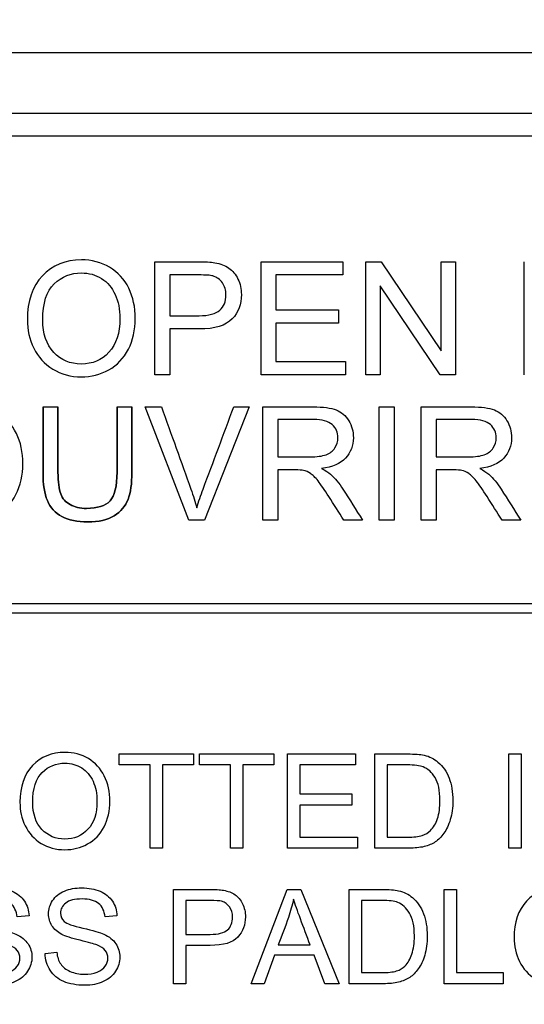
# Model space of a CAD drawing. Header units: inches. Extents: x 2 to 538, y -2 to 358.
# Tile 50 of 121: x 185.393 to 185.91, y 188.16 to 189.17. Entities that reach past the tile are written whole.
import ezdxf
from ezdxf.enums import TextEntityAlignment as Align

# ---------------------------------------------------------------- set-up
doc = ezdxf.new("R2010")
doc.units = ezdxf.units.IN
doc.header["$MEASUREMENT"] = 0
doc.layers.add('Default', color=7, linetype='Continuous')
doc.layers.add('LAB20180', color=7, linetype='Continuous')
doc.styles.add('SEACAD_Times_New_Roman', font='times.ttf')
doc.dimstyles.new('HAMMOND_(STH_-_540x360)', dxfattribs={"dimtxt": 2, "dimasz": 2.5, "dimexe": 1, "dimexo": 1, "dimgap": 0.5, "dimtad": 0, "dimtih": 1, "dimtoh": 1, "dimzin": 0, "dimdsep": 46, "dimtxsty": 'SEACAD_Times_New_Roman', "dimblk1": '_SE_FILLED', "dimblk2": '_SE_FILLED', "dimsah": 1, "dimcen": 1, "dimadec": 0, "dimazin": 0, "dimtfac": 0.8, "dimtofl": 0, "dimtmove": 1, "dimatfit": 3, "dimfxl": 1, "dimtolj": 1, "dimtzin": 0, "dimarcsym": 0})

# ---------------------------------------------------------------- blocks, each defined once
blk = doc.blocks.new('SE')
at = {"layer": 'LAB20180', "color": 7, "linetype": 'Continuous'}
for p, q in [((186.8824, 189.1365), (184.6324, 189.1365)), ((186.6944, 189.074), (184.8204, 189.074)), ((186.6944, 189.051), (184.8204, 189.051)), ((185.5315, 188.8059), (185.5315, 188.9221)), ((185.6403, 188.8059), (185.6403, 188.9221)), ((185.6403, 188.9221), (185.7241, 188.9221)), ((185.7241, 188.9221), (185.7241, 188.9085)), ((185.7478, 188.8059), (185.7478, 188.9221)), ((185.7478, 188.9221), (185.7636, 188.9221)), ((185.7636, 188.9221), (185.825, 188.8308)), ((185.825, 188.8308), (185.825, 188.9221)), ((185.825, 188.9221), (185.8397, 188.9221)), ((185.8397, 188.9221), (185.8397, 188.8059)), ((185.9103, 188.8059), (185.9103, 188.9221)), ((185.5468, 188.9085), (185.5468, 188.8667)), ((185.7241, 188.9085), (185.6556, 188.9085)), ((185.6556, 188.9085), (185.6556, 188.8727)), ((185.824, 188.8059), (185.7625, 188.8973)), ((185.7625, 188.8973), (185.7625, 188.8059)), ((185.6556, 188.8727), (185.7197, 188.8727)), ((185.7197, 188.8727), (185.7197, 188.8591)), ((185.5468, 188.8531), (185.5468, 188.8059)), ((185.7197, 188.8591), (185.6556, 188.8591)), ((185.6556, 188.8591), (185.6556, 188.8196)), ((185.6556, 188.8196), (185.7268, 188.8196)), ((185.7268, 188.8196), (185.7268, 188.8059)), ((185.5468, 188.8059), (185.5315, 188.8059)), ((185.7268, 188.8059), (185.6403, 188.8059)), ((185.7625, 188.8059), (185.7478, 188.8059)), ((185.8397, 188.8059), (185.824, 188.8059)), ((185.4167, 188.7732), (185.432, 188.7732)), ((185.4926, 188.7732), (185.5078, 188.7732)), ((185.5663, 188.6569), (185.5215, 188.7732)), ((185.5215, 188.7732), (185.5381, 188.7732)), ((185.628, 188.7732), (185.5824, 188.6569)), ((185.6123, 188.7732), (185.628, 188.7732)), ((185.6423, 188.6569), (185.6423, 188.7732)), ((185.7615, 188.6569), (185.7615, 188.7732)), ((185.7615, 188.7732), (185.7768, 188.7732)), ((185.7768, 188.7732), (185.7768, 188.6569)), ((185.8046, 188.6569), (185.8046, 188.7732)), ((185.6576, 188.7603), (185.6576, 188.7219)), ((185.8199, 188.7603), (185.8199, 188.7219)), ((185.6576, 188.7085), (185.6576, 188.6569)), ((185.8199, 188.7085), (185.8199, 188.6569)), ((185.5824, 188.6569), (185.5663, 188.6569)), ((185.6576, 188.6569), (185.6423, 188.6569)), ((185.7444, 188.6569), (185.7252, 188.6569)), ((185.7768, 188.6569), (185.7615, 188.6569)), ((185.8199, 188.6569), (185.8046, 188.6569)), ((185.9067, 188.6569), (185.8875, 188.6569)), ((184.8199, 188.5715), (186.6949, 188.5715)), ((186.6949, 188.5615), (184.8199, 188.5615)), ((185.4947, 188.4058), (185.4947, 188.4171)), ((185.4947, 188.4171), (185.571, 188.4171)), ((185.571, 188.4171), (185.571, 188.4058)), ((185.5771, 188.4058), (185.5771, 188.4171)), ((185.5771, 188.4171), (185.6535, 188.4171)), ((185.6535, 188.4171), (185.6535, 188.4058)), ((185.6673, 188.3204), (185.6673, 188.4171)), ((185.6673, 188.4171), (185.7371, 188.4171)), ((185.7371, 188.4171), (185.7371, 188.4058)), ((185.757, 188.3204), (185.757, 188.4171)), ((185.8943, 188.3204), (185.8943, 188.4171)), ((185.8943, 188.4171), (185.907, 188.4171)), ((185.907, 188.4171), (185.907, 188.3204)), ((185.5265, 188.4058), (185.4947, 188.4058)), ((185.5265, 188.3204), (185.5265, 188.4058)), ((185.571, 188.4058), (185.5392, 188.4058)), ((185.5392, 188.4058), (185.5392, 188.3204)), ((185.6089, 188.4058), (185.5771, 188.4058)), ((185.6089, 188.3204), (185.6089, 188.4058)), ((185.6535, 188.4058), (185.6217, 188.4058)), ((185.6217, 188.4058), (185.6217, 188.3204)), ((185.7371, 188.4058), (185.68, 188.4058)), ((185.68, 188.4058), (185.68, 188.376)), ((185.7698, 188.4058), (185.7698, 188.3317)), ((185.68, 188.376), (185.7334, 188.376)), ((185.7334, 188.376), (185.7334, 188.3646)), ((185.7334, 188.3646), (185.68, 188.3646)), ((185.68, 188.3646), (185.68, 188.3317)), ((185.68, 188.3317), (185.7393, 188.3317)), ((185.7393, 188.3317), (185.7393, 188.3204)), ((185.5392, 188.3204), (185.5265, 188.3204)), ((185.6217, 188.3204), (185.6089, 188.3204)), ((185.7393, 188.3204), (185.6673, 188.3204)), ((185.907, 188.3204), (185.8943, 188.3204)), ((185.5505, 188.1813), (185.5505, 188.2781)), ((185.6301, 188.1813), (185.6671, 188.2781)), ((185.6671, 188.2781), (185.6812, 188.2781)), ((185.6812, 188.2781), (185.7204, 188.1813)), ((185.7308, 188.1813), (185.7308, 188.2781)), ((185.8281, 188.1813), (185.8281, 188.2781)), ((185.8281, 188.2781), (185.8407, 188.2781)), ((185.8407, 188.2781), (185.8407, 188.1927)), ((185.5632, 188.2668), (185.5632, 188.232)), ((185.7435, 188.2668), (185.7435, 188.1927)), ((185.4024, 188.2509), (185.3901, 188.25)), ((185.4925, 188.2509), (185.4803, 188.25)), ((185.5632, 188.2207), (185.5632, 188.1813)), ((185.6579, 188.2211), (185.6906, 188.2211)), ((185.4187, 188.2125), (185.4308, 188.2136)), ((185.654, 188.2106), (185.6436, 188.1813)), ((185.6947, 188.2106), (185.654, 188.2106)), ((185.7058, 188.1813), (185.6947, 188.2106)), ((185.8407, 188.1927), (185.8885, 188.1927)), ((185.8885, 188.1927), (185.8885, 188.1813)), ((185.5632, 188.1813), (185.5505, 188.1813)), ((185.6436, 188.1813), (185.6301, 188.1813)), ((185.7204, 188.1813), (185.7058, 188.1813)), ((185.8885, 188.1813), (185.8281, 188.1813))]:
    blk.add_line(p, q, dxfattribs=at)
for points, knots in [([(185.4006, 188.8625), (185.4006, 188.8817), (185.4057, 188.8967), (185.416, 188.9077), (185.4263, 188.9186), (185.4397, 188.924), (185.4667, 188.924), (185.4763, 188.9215), (185.4849, 188.9164), (185.4935, 188.9112), (185.5001, 188.9041), (185.5046, 188.8949), (185.5091, 188.8858), (185.5113, 188.8754), (185.5113, 188.852), (185.509, 188.8415), (185.5042, 188.8322), (185.4994, 188.823), (185.4927, 188.8159), (185.4754, 188.8063), (185.466, 188.804), (185.445, 188.804), (185.4353, 188.8066), (185.4181, 188.8172), (185.4116, 188.8243), (185.4028, 188.8426), (185.4006, 188.8523), (185.4006, 188.8625)], [0, 0, 0, 0, 0.133447, 0.133447, 0.133447, 0.256218, 0.256218, 0.337096, 0.337096, 0.337096, 0.41739, 0.41739, 0.41739, 0.505072, 0.505072, 0.593922, 0.593922, 0.593922, 0.671214, 0.671214, 0.748505, 0.748505, 0.832337, 0.832337, 0.916168, 0.916168, 1, 1, 1, 1]), ([(185.5315, 188.9221), (185.5461, 188.9221), (185.5607, 188.9221), (185.5753, 188.9221), (185.583, 188.9221), (185.5889, 188.9217), (185.5929, 188.921), (185.5987, 188.92), (185.6034, 188.9182), (185.6073, 188.9155), (185.6111, 188.9128), (185.6143, 188.9092), (185.6166, 188.9043), (185.6189, 188.8995), (185.6201, 188.8942), (185.6201, 188.8785), (185.617, 188.8702), (185.6107, 188.8634), (185.6044, 188.8565), (185.593, 188.8531), (185.5766, 188.8531), (185.5667, 188.8531), (185.5567, 188.8531), (185.5468, 188.8531)], [0, 0, 0, 0, 0.217014, 0.217014, 0.217014, 0.304537, 0.304537, 0.304537, 0.381356, 0.381356, 0.381356, 0.454221, 0.454221, 0.454221, 0.534351, 0.534351, 0.671107, 0.671107, 0.671107, 0.85226, 0.85226, 0.85226, 1, 1, 1, 1]), ([(185.4164, 188.8622), (185.4164, 188.8482), (185.4201, 188.8371), (185.4276, 188.8291), (185.4352, 188.8211), (185.4446, 188.8171), (185.4674, 188.8171), (185.4769, 188.8211), (185.4843, 188.8292), (185.4918, 188.8374), (185.4955, 188.8489), (185.4955, 188.8732), (185.4939, 188.8814), (185.4875, 188.8955), (185.4829, 188.901), (185.4767, 188.9048), (185.4706, 188.9087), (185.4637, 188.9106), (185.4452, 188.9106), (185.4359, 188.9069), (185.4281, 188.8994), (185.4203, 188.892), (185.4164, 188.8796), (185.4164, 188.8622)], [0, 0, 0, 0, 0.129275, 0.129275, 0.129275, 0.243005, 0.243005, 0.359073, 0.359073, 0.359073, 0.493901, 0.493901, 0.579129, 0.579129, 0.664357, 0.664357, 0.664357, 0.743292, 0.743292, 0.854918, 0.854918, 0.854918, 1, 1, 1, 1]), ([(185.5468, 188.8667), (185.5568, 188.8667), (185.5668, 188.8667), (185.5768, 188.8667), (185.5868, 188.8667), (185.5939, 188.8686), (185.6022, 188.876), (185.6043, 188.8813), (185.6043, 188.8929), (185.6031, 188.897), (185.6007, 188.9005), (185.5982, 188.904), (185.5949, 188.9063), (185.5909, 188.9075), (185.5883, 188.9082), (185.5835, 188.9085), (185.5765, 188.9085), (185.5666, 188.9085), (185.5567, 188.9085), (185.5468, 188.9085)], [0, 0, 0, 0, 0.215503, 0.215503, 0.215503, 0.355036, 0.355036, 0.494568, 0.494568, 0.595609, 0.595609, 0.595609, 0.683177, 0.683177, 0.683177, 0.786668, 0.786668, 0.786668, 1, 1, 1, 1]), ([(185.2853, 188.7135), (185.2853, 188.7327), (185.2905, 188.7478), (185.3007, 188.7587), (185.3111, 188.7696), (185.3244, 188.7751), (185.3514, 188.7751), (185.361, 188.7725), (185.3696, 188.7674), (185.3782, 188.7622), (185.3848, 188.7551), (185.3893, 188.746), (185.3938, 188.7368), (185.396, 188.7265), (185.396, 188.7031), (185.3936, 188.6926), (185.3842, 188.674), (185.3774, 188.667), (185.3688, 188.6622), (185.3601, 188.6574), (185.3507, 188.6551), (185.3297, 188.6551), (185.32, 188.6576), (185.3114, 188.663), (185.3029, 188.6683), (185.2963, 188.6754), (185.2919, 188.6846), (185.2875, 188.6937), (185.2853, 188.7033), (185.2853, 188.7135)], [0, 0, 0, 0, 0.133288, 0.133288, 0.133288, 0.256521, 0.256521, 0.337119, 0.337119, 0.337119, 0.417249, 0.417249, 0.417249, 0.502221, 0.502221, 0.588326, 0.588326, 0.674431, 0.674431, 0.674431, 0.752879, 0.752879, 0.837964, 0.837964, 0.837964, 0.918255, 0.918255, 0.918255, 1, 1, 1, 1]), ([(185.4167, 188.7732), (185.4167, 188.7508), (185.4167, 188.7284), (185.4167, 188.706), (185.4167, 188.6938), (185.4181, 188.684), (185.4211, 188.677), (185.4241, 188.6699), (185.429, 188.6643), (185.4359, 188.6607), (185.4429, 188.6569), (185.4517, 188.6551), (185.4737, 188.6551), (185.4827, 188.6572), (185.4965, 188.6658), (185.5012, 188.6714), (185.5039, 188.6783), (185.5065, 188.6851), (185.5078, 188.6944), (185.5078, 188.706), (185.5078, 188.7284), (185.5078, 188.7508), (185.5078, 188.7732)], [0, 0, 0, 0, 0.229418, 0.229418, 0.229418, 0.330545, 0.330545, 0.330545, 0.407304, 0.407304, 0.407304, 0.494622, 0.494622, 0.584436, 0.584436, 0.674249, 0.674249, 0.674249, 0.770593, 0.770593, 0.770593, 1, 1, 1, 1]), ([(185.5078, 188.7732), (185.5078, 188.7508), (185.5078, 188.7284), (185.5078, 188.706), (185.5078, 188.6944), (185.5065, 188.6851), (185.5039, 188.6783), (185.5012, 188.6714), (185.4965, 188.6658), (185.4827, 188.6572), (185.4737, 188.6551), (185.4517, 188.6551), (185.4429, 188.6569), (185.4359, 188.6607), (185.429, 188.6643), (185.4241, 188.6699), (185.4211, 188.677), (185.4181, 188.684), (185.4167, 188.6938), (185.4167, 188.706), (185.4167, 188.7284), (185.4167, 188.7508), (185.4167, 188.7732)], [0, 0, 0, 0, 0.229407, 0.229407, 0.229407, 0.325751, 0.325751, 0.325751, 0.415564, 0.415564, 0.505378, 0.505378, 0.592696, 0.592696, 0.592696, 0.669455, 0.669455, 0.669455, 0.770582, 0.770582, 0.770582, 1, 1, 1, 1]), ([(185.4926, 188.7732), (185.4926, 188.7508), (185.4926, 188.7285), (185.4926, 188.7062), (185.4926, 188.6916), (185.4901, 188.6818), (185.4854, 188.6767), (185.4806, 188.6715), (185.4725, 188.6691), (185.4612, 188.669), (185.4546, 188.6689), (185.4491, 188.6703), (185.4445, 188.6729), (185.4399, 188.6754), (185.4366, 188.6791), (185.4348, 188.6839), (185.433, 188.6887), (185.432, 188.6961), (185.432, 188.7062), (185.432, 188.7285), (185.432, 188.7508), (185.432, 188.7732)], [0, 0, 0, 0, 0.272245, 0.272245, 0.272245, 0.398418, 0.398418, 0.398418, 0.504467, 0.504467, 0.504467, 0.574983, 0.574983, 0.574983, 0.63571, 0.63571, 0.63571, 0.727727, 0.727727, 0.727727, 1, 1, 1, 1]), ([(185.432, 188.7732), (185.432, 188.7508), (185.432, 188.7285), (185.432, 188.7062), (185.432, 188.6961), (185.433, 188.6887), (185.4348, 188.6839), (185.4366, 188.6791), (185.4399, 188.6754), (185.4445, 188.6729), (185.4491, 188.6703), (185.4546, 188.6689), (185.4612, 188.669), (185.4725, 188.6691), (185.4806, 188.6715), (185.4854, 188.6767), (185.4901, 188.6818), (185.4926, 188.6916), (185.4926, 188.7062), (185.4926, 188.7285), (185.4926, 188.7508), (185.4926, 188.7732)], [0, 0, 0, 0, 0.272273, 0.272273, 0.272273, 0.36429, 0.36429, 0.36429, 0.425017, 0.425017, 0.425017, 0.495533, 0.495533, 0.495533, 0.601582, 0.601582, 0.601582, 0.727755, 0.727755, 0.727755, 1, 1, 1, 1]), ([(185.5381, 188.7732), (185.5482, 188.745), (185.5583, 188.7168), (185.5684, 188.6887), (185.5708, 188.6819), (185.5729, 188.6756), (185.5745, 188.6696)], [0, 0, 0, 0, 0.817951, 0.817951, 0.817951, 1, 1, 1, 1]), ([(185.5745, 188.6696), (185.5763, 188.676), (185.5784, 188.6823), (185.5808, 188.6887), (185.5914, 188.7168), (185.6018, 188.745), (185.6123, 188.7732)], [0, 0, 0, 0, 0.181757, 0.181757, 0.181757, 1, 1, 1, 1]), ([(185.6423, 188.7732), (185.6594, 188.7732), (185.6765, 188.7732), (185.6937, 188.7732), (185.704, 188.7732), (185.7119, 188.7722), (185.7173, 188.7701), (185.7227, 188.768), (185.727, 188.7643), (185.7302, 188.759), (185.7334, 188.7537), (185.735, 188.7479), (185.735, 188.7333), (185.7323, 188.7263), (185.7217, 188.715), (185.7135, 188.7114), (185.7023, 188.7099)], [0, 0, 0, 0, 0.318575, 0.318575, 0.318575, 0.466703, 0.466703, 0.466703, 0.574013, 0.574013, 0.574013, 0.693867, 0.693867, 0.846933, 0.846933, 1, 1, 1, 1]), ([(185.8046, 188.7732), (185.8217, 188.7732), (185.8388, 188.7732), (185.856, 188.7732), (185.8663, 188.7732), (185.8742, 188.7722), (185.8796, 188.7701), (185.885, 188.768), (185.8893, 188.7643), (185.8925, 188.759), (185.8957, 188.7537), (185.8973, 188.7479), (185.8973, 188.7333), (185.8946, 188.7263), (185.884, 188.715), (185.8758, 188.7114), (185.8646, 188.7099)], [0, 0, 0, 0, 0.318575, 0.318575, 0.318575, 0.466703, 0.466703, 0.466703, 0.574013, 0.574013, 0.574013, 0.693867, 0.693867, 0.846933, 0.846933, 1, 1, 1, 1]), ([(185.6576, 188.7219), (185.6686, 188.7219), (185.6796, 188.7219), (185.6906, 188.7219), (185.6976, 188.7219), (185.7031, 188.7226), (185.7071, 188.7241), (185.711, 188.7255), (185.7141, 188.7279), (185.7161, 188.731), (185.7181, 188.7342), (185.7192, 188.7377), (185.7192, 188.7469), (185.7172, 188.7515), (185.7132, 188.755), (185.7092, 188.7585), (185.703, 188.7603), (185.6943, 188.7603), (185.6821, 188.7603), (185.6698, 188.7603), (185.6576, 188.7603)], [0, 0, 0, 0, 0.228536, 0.228536, 0.228536, 0.344079, 0.344079, 0.344079, 0.424532, 0.424532, 0.424532, 0.498881, 0.498881, 0.606611, 0.606611, 0.606611, 0.74578, 0.74578, 0.74578, 1, 1, 1, 1]), ([(185.8199, 188.7219), (185.8309, 188.7219), (185.8419, 188.7219), (185.8529, 188.7219), (185.8599, 188.7219), (185.8654, 188.7226), (185.8693, 188.7241), (185.8733, 188.7255), (185.8764, 188.7279), (185.8784, 188.731), (185.8804, 188.7342), (185.8815, 188.7377), (185.8815, 188.7469), (185.8795, 188.7515), (185.8755, 188.755), (185.8715, 188.7585), (185.8652, 188.7603), (185.8566, 188.7603), (185.8443, 188.7603), (185.8321, 188.7603), (185.8199, 188.7603)], [0, 0, 0, 0, 0.228536, 0.228536, 0.228536, 0.344079, 0.344079, 0.344079, 0.424532, 0.424532, 0.424532, 0.498881, 0.498881, 0.606611, 0.606611, 0.606611, 0.74578, 0.74578, 0.74578, 1, 1, 1, 1]), ([(185.7252, 188.6569), (185.7201, 188.665), (185.715, 188.6731), (185.7098, 188.6812), (185.7054, 188.6881), (185.7016, 188.6934), (185.6988, 188.6972), (185.6959, 188.7009), (185.6932, 188.7034), (185.691, 188.7049), (185.6887, 188.7064), (185.6863, 188.7074), (185.6839, 188.708), (185.6823, 188.7084), (185.6794, 188.7085), (185.6754, 188.7085), (185.6694, 188.7085), (185.6635, 188.7085), (185.6576, 188.7085)], [0, 0, 0, 0, 0.307391, 0.307391, 0.307391, 0.515966, 0.515966, 0.515966, 0.634269, 0.634269, 0.634269, 0.717028, 0.717028, 0.717028, 0.809332, 0.809332, 0.809332, 1, 1, 1, 1]), ([(185.7023, 188.7099), (185.7064, 188.7079), (185.7095, 188.706), (185.7115, 188.7041), (185.7162, 188.7), (185.7204, 188.6948), (185.7243, 188.6887), (185.7311, 188.6781), (185.7377, 188.6675), (185.7444, 188.6569)], [0, 0, 0, 0, 0.159077, 0.159077, 0.159077, 0.452408, 0.452408, 0.452408, 1, 1, 1, 1]), ([(185.8875, 188.6569), (185.8824, 188.665), (185.8773, 188.6731), (185.8721, 188.6812), (185.8677, 188.6881), (185.8639, 188.6934), (185.8611, 188.6972), (185.8582, 188.7009), (185.8555, 188.7034), (185.8533, 188.7049), (185.851, 188.7064), (185.8486, 188.7074), (185.8462, 188.708), (185.8446, 188.7084), (185.8417, 188.7085), (185.8376, 188.7085), (185.8317, 188.7085), (185.8258, 188.7085), (185.8199, 188.7085)], [0, 0, 0, 0, 0.307391, 0.307391, 0.307391, 0.515966, 0.515966, 0.515966, 0.634269, 0.634269, 0.634269, 0.717028, 0.717028, 0.717028, 0.809332, 0.809332, 0.809332, 1, 1, 1, 1]), ([(185.8646, 188.7099), (185.8687, 188.7079), (185.8717, 188.706), (185.8738, 188.7041), (185.8785, 188.7), (185.8826, 188.6948), (185.8866, 188.6887), (185.8934, 188.6781), (185.9, 188.6675), (185.9067, 188.6569)], [0, 0, 0, 0, 0.159077, 0.159077, 0.159077, 0.452408, 0.452408, 0.452408, 1, 1, 1, 1]), ([(185.393, 188.3675), (185.393, 188.3835), (185.3972, 188.396), (185.4058, 188.4051), (185.4144, 188.4142), (185.4255, 188.4187), (185.448, 188.4187), (185.4561, 188.4166), (185.4632, 188.4123), (185.4704, 188.408), (185.4758, 188.4021), (185.4795, 188.3945), (185.4833, 188.3868), (185.4852, 188.3782), (185.4852, 188.3588), (185.4832, 188.35), (185.4753, 188.3346), (185.4697, 188.3287), (185.4624, 188.3247), (185.4552, 188.3207), (185.4474, 188.3188), (185.43, 188.3188), (185.4219, 188.321), (185.4076, 188.3297), (185.4022, 188.3357), (185.3984, 188.3433), (185.3947, 188.3509), (185.393, 188.359), (185.393, 188.3675)], [0, 0, 0, 0, 0.133501, 0.133501, 0.133501, 0.256494, 0.256494, 0.336935, 0.336935, 0.336935, 0.41723, 0.41723, 0.41723, 0.502263, 0.502263, 0.588431, 0.588431, 0.674599, 0.674599, 0.674599, 0.751492, 0.751492, 0.834891, 0.834891, 0.918291, 0.918291, 0.918291, 1, 1, 1, 1]), ([(185.4061, 188.3672), (185.4061, 188.3556), (185.4093, 188.3463), (185.4155, 188.3397), (185.4218, 188.333), (185.4295, 188.3297), (185.4486, 188.3297), (185.4565, 188.333), (185.4627, 188.3398), (185.4689, 188.3465), (185.472, 188.3561), (185.472, 188.3764), (185.4707, 188.3832), (185.468, 188.3891), (185.4653, 188.3949), (185.4615, 188.3995), (185.4564, 188.4028), (185.4513, 188.406), (185.4455, 188.4076), (185.4301, 188.4076), (185.4224, 188.4045), (185.4159, 188.3982), (185.4094, 188.392), (185.4061, 188.3817), (185.4061, 188.3672)], [0, 0, 0, 0, 0.129375, 0.129375, 0.129375, 0.243501, 0.243501, 0.35918, 0.35918, 0.35918, 0.497727, 0.497727, 0.585306, 0.585306, 0.585306, 0.664209, 0.664209, 0.664209, 0.742367, 0.742367, 0.854819, 0.854819, 0.854819, 1, 1, 1, 1]), ([(185.757, 188.4171), (185.7682, 188.4171), (185.7793, 188.4171), (185.7904, 188.4171), (185.7979, 188.4171), (185.8037, 188.4167), (185.8076, 188.4158), (185.8131, 188.4145), (185.8179, 188.4122), (185.8217, 188.4088), (185.8268, 188.4044), (185.8307, 188.399), (185.8357, 188.3856), (185.837, 188.3779), (185.837, 188.3619), (185.8362, 188.3554), (185.8327, 188.344), (185.8305, 188.3393), (185.8279, 188.3357), (185.8252, 188.3319), (185.8222, 188.329), (185.819, 188.3268), (185.8158, 188.3247), (185.812, 188.3231), (185.8075, 188.322), (185.803, 188.3209), (185.7978, 188.3204), (185.7919, 188.3204), (185.7803, 188.3204), (185.7687, 188.3204), (185.757, 188.3204)], [0, 0, 0, 0, 0.150635, 0.150635, 0.150635, 0.228663, 0.228663, 0.228663, 0.300656, 0.300656, 0.300656, 0.397229, 0.397229, 0.493801, 0.493801, 0.57596, 0.57596, 0.658118, 0.658118, 0.658118, 0.714755, 0.714755, 0.714755, 0.771767, 0.771767, 0.771767, 0.842391, 0.842391, 0.842391, 1, 1, 1, 1]), ([(185.7698, 188.3317), (185.7767, 188.3317), (185.7836, 188.3317), (185.7905, 188.3317), (185.7968, 188.3317), (185.8019, 188.3323), (185.8055, 188.3335), (185.8092, 188.3346), (185.812, 188.3364), (185.8172, 188.3416), (185.8196, 188.3456), (185.823, 188.3559), (185.8238, 188.3621), (185.8238, 188.3796), (185.8222, 188.3874), (185.8188, 188.3928), (185.8155, 188.3983), (185.8115, 188.4019), (185.8067, 188.4038), (185.8033, 188.4051), (185.7977, 188.4058), (185.7901, 188.4058), (185.7833, 188.4058), (185.7766, 188.4058), (185.7698, 188.4058)], [0, 0, 0, 0, 0.131476, 0.131476, 0.131476, 0.228302, 0.228302, 0.228302, 0.304092, 0.304092, 0.408861, 0.408861, 0.513629, 0.513629, 0.657915, 0.657915, 0.657915, 0.763619, 0.763619, 0.763619, 0.870548, 0.870548, 0.870548, 1, 1, 1, 1]), ([(185.3405, 188.2136), (185.3411, 188.2087), (185.3425, 188.2047), (185.3445, 188.2016), (185.3466, 188.1985), (185.3499, 188.1959), (185.3586, 188.1921), (185.3636, 188.1911), (185.374, 188.1911), (185.3782, 188.1918), (185.382, 188.1933), (185.3857, 188.1948), (185.3885, 188.1968), (185.3903, 188.1993), (185.3922, 188.2018), (185.393, 188.2046), (185.393, 188.2106), (185.3921, 188.2132), (185.3903, 188.2155), (185.3886, 188.2177), (185.3856, 188.2196), (185.3816, 188.2212), (185.379, 188.2221), (185.3733, 188.2237), (185.3644, 188.2259), (185.3556, 188.228), (185.3494, 188.23), (185.3458, 188.2319), (185.3413, 188.2344), (185.3378, 188.2373), (185.3333, 188.2445), (185.3322, 188.2485), (185.3322, 188.2579), (185.3335, 188.2624), (185.3391, 188.2709), (185.3431, 188.2742), (185.3537, 188.2785), (185.3596, 188.2797), (185.3733, 188.2797), (185.3796, 188.2785), (185.3905, 188.2739), (185.3947, 188.2705), (185.3976, 188.2661), (185.4005, 188.2615), (185.4021, 188.2565), (185.4024, 188.2509)], [0, 0, 0, 0, 0.049732, 0.049732, 0.049732, 0.104828, 0.104828, 0.159924, 0.159924, 0.209187, 0.209187, 0.209187, 0.249908, 0.249908, 0.249908, 0.283543, 0.283543, 0.317909, 0.317909, 0.317909, 0.359083, 0.359083, 0.359083, 0.428442, 0.428442, 0.428442, 0.505001, 0.505001, 0.505001, 0.560929, 0.560929, 0.616857, 0.616857, 0.67846, 0.67846, 0.740062, 0.740062, 0.801664, 0.801664, 0.869366, 0.869366, 0.937068, 0.937068, 0.937068, 1, 1, 1, 1]), ([(185.4308, 188.2136), (185.4313, 188.2087), (185.4326, 188.2047), (185.4348, 188.2016), (185.4369, 188.1985), (185.44, 188.1959), (185.4444, 188.194), (185.4488, 188.192), (185.4538, 188.1911), (185.4641, 188.1911), (185.4684, 188.1918), (185.4722, 188.1933), (185.4759, 188.1948), (185.4787, 188.1968), (185.4805, 188.1993), (185.4823, 188.2019), (185.4832, 188.2046), (185.4832, 188.2106), (185.4823, 188.2132), (185.4805, 188.2155), (185.4788, 188.2177), (185.4758, 188.2196), (185.4718, 188.2212), (185.4692, 188.2221), (185.4635, 188.2237), (185.4546, 188.2259), (185.4458, 188.228), (185.4395, 188.23), (185.436, 188.2319), (185.4315, 188.2344), (185.428, 188.2373), (185.4235, 188.2445), (185.4223, 188.2485), (185.4223, 188.2579), (185.4237, 188.2624), (185.4265, 188.2667), (185.4293, 188.2709), (185.4333, 188.2742), (185.4386, 188.2764), (185.4439, 188.2786), (185.4498, 188.2797), (185.4635, 188.2797), (185.4697, 188.2785), (185.4807, 188.2739), (185.4849, 188.2705), (185.4878, 188.2661), (185.4908, 188.2616), (185.4923, 188.2565), (185.4925, 188.2509)], [0, 0, 0, 0, 0.049757, 0.049757, 0.049757, 0.098353, 0.098353, 0.098353, 0.156887, 0.156887, 0.209223, 0.209223, 0.209223, 0.249739, 0.249739, 0.249739, 0.283412, 0.283412, 0.317817, 0.317817, 0.317817, 0.358993, 0.358993, 0.358993, 0.428589, 0.428589, 0.428589, 0.505143, 0.505143, 0.505143, 0.556772, 0.556772, 0.608402, 0.608402, 0.66527, 0.66527, 0.66527, 0.726459, 0.726459, 0.726459, 0.791469, 0.791469, 0.86428, 0.86428, 0.937091, 0.937091, 0.937091, 1, 1, 1, 1]), ([(185.5505, 188.2781), (185.5626, 188.2781), (185.5748, 188.2781), (185.5869, 188.2781), (185.5934, 188.2781), (185.5982, 188.2778), (185.6017, 188.2772), (185.6064, 188.2764), (185.6104, 188.2749), (185.6136, 188.2726), (185.6168, 188.2704), (185.6194, 188.2673), (185.6214, 188.2633), (185.6233, 188.2593), (185.6243, 188.2548), (185.6243, 188.2418), (185.6217, 188.2349), (185.6164, 188.2292), (185.6112, 188.2235), (185.6017, 188.2206), (185.588, 188.2207), (185.5797, 188.2207), (185.5714, 188.2207), (185.5632, 188.2207)], [0, 0, 0, 0, 0.21661, 0.21661, 0.21661, 0.304505, 0.304505, 0.304505, 0.380971, 0.380971, 0.380971, 0.454007, 0.454007, 0.454007, 0.533581, 0.533581, 0.671222, 0.671222, 0.671222, 0.852276, 0.852276, 0.852276, 1, 1, 1, 1]), ([(185.7308, 188.2781), (185.7419, 188.2781), (185.753, 188.2781), (185.7641, 188.2781), (185.7717, 188.2781), (185.7774, 188.2776), (185.7813, 188.2767), (185.7869, 188.2755), (185.7916, 188.2731), (185.7955, 188.2698), (185.8006, 188.2655), (185.8044, 188.2599), (185.807, 188.2532), (185.8096, 188.2466), (185.8107, 188.2389), (185.8107, 188.2229), (185.8099, 188.2163), (185.8082, 188.2107), (185.8065, 188.205), (185.8043, 188.2003), (185.8016, 188.1966), (185.7989, 188.1929), (185.796, 188.1899), (185.7928, 188.1878), (185.7896, 188.1857), (185.7819, 188.1825), (185.7716, 188.1813), (185.7657, 188.1813), (185.7541, 188.1813), (185.7425, 188.1813), (185.7308, 188.1813)], [0, 0, 0, 0, 0.150371, 0.150371, 0.150371, 0.228413, 0.228413, 0.228413, 0.300667, 0.300667, 0.300667, 0.392561, 0.392561, 0.392561, 0.49805, 0.49805, 0.587795, 0.587795, 0.587795, 0.658522, 0.658522, 0.658522, 0.714974, 0.714974, 0.714974, 0.778673, 0.842373, 0.842373, 0.842373, 1, 1, 1, 1]), ([(185.8998, 188.2284), (185.8998, 188.2444), (185.9041, 188.257), (185.9127, 188.2661), (185.9213, 188.2752), (185.9324, 188.2797), (185.9549, 188.2797), (185.9629, 188.2776), (185.97, 188.2733), (185.9772, 188.269), (185.9827, 188.2631), (185.9864, 188.2555), (185.9902, 188.2478), (185.992, 188.2392), (185.992, 188.2198), (185.9901, 188.211), (185.9861, 188.2033), (185.9822, 188.1955), (185.9766, 188.1897), (185.9693, 188.1857), (185.9621, 188.1817), (185.9543, 188.1798), (185.9369, 188.1798), (185.9288, 188.1819), (185.9216, 188.1863), (185.9144, 188.1907), (185.909, 188.1967), (185.9017, 188.2119), (185.8998, 188.2199), (185.8998, 188.2284)], [0, 0, 0, 0, 0.133273, 0.133273, 0.133273, 0.256145, 0.256145, 0.337088, 0.337088, 0.337088, 0.417209, 0.417209, 0.417209, 0.504865, 0.504865, 0.59369, 0.59369, 0.59369, 0.674486, 0.674486, 0.674486, 0.7532, 0.7532, 0.837969, 0.837969, 0.837969, 0.918984, 0.918984, 1, 1, 1, 1]), ([(185.3901, 188.25), (185.3894, 188.256), (185.3872, 188.2606), (185.3834, 188.2637), (185.3796, 188.2667), (185.374, 188.2683), (185.3589, 188.2683), (185.3532, 188.2669), (185.3498, 188.2641), (185.3462, 188.2612), (185.3444, 188.2578), (185.3444, 188.2503), (185.3457, 188.2475), (185.3481, 188.2453), (185.3506, 188.243), (185.357, 188.2407), (185.3674, 188.2384), (185.3778, 188.236), (185.3849, 188.2339), (185.3888, 188.2322), (185.3945, 188.2296), (185.3986, 188.2263), (185.4013, 188.2223), (185.4039, 188.2184), (185.4053, 188.2138), (185.4053, 188.2035), (185.4038, 188.1986), (185.4009, 188.1941), (185.3979, 188.1896), (185.3937, 188.186), (185.3882, 188.1835), (185.3827, 188.181), (185.3765, 188.1798), (185.3609, 188.1798), (185.3536, 188.181), (185.3477, 188.1836), (185.3419, 188.1861), (185.3372, 188.1899), (185.3339, 188.1951), (185.3305, 188.2002), (185.3287, 188.206), (185.3285, 188.2125)], [0, 0, 0, 0, 0.061139, 0.061139, 0.061139, 0.129275, 0.129275, 0.199174, 0.199174, 0.199174, 0.244171, 0.244171, 0.283361, 0.283361, 0.283361, 0.363651, 0.363651, 0.363651, 0.450494, 0.450494, 0.450494, 0.513303, 0.513303, 0.513303, 0.571931, 0.571931, 0.629835, 0.629835, 0.629835, 0.69521, 0.69521, 0.69521, 0.766429, 0.766429, 0.85695, 0.85695, 0.85695, 0.928197, 0.928197, 0.928197, 1, 1, 1, 1]), ([(185.4803, 188.25), (185.4796, 188.256), (185.4774, 188.2606), (185.4698, 188.2668), (185.4642, 188.2683), (185.449, 188.2683), (185.4434, 188.2669), (185.4364, 188.2612), (185.4346, 188.2578), (185.4346, 188.2503), (185.4358, 188.2475), (185.4384, 188.2453), (185.4408, 188.243), (185.4472, 188.2407), (185.4576, 188.2384), (185.468, 188.236), (185.4751, 188.2339), (185.479, 188.2322), (185.4846, 188.2297), (185.4888, 188.2263), (185.4915, 188.2223), (185.4941, 188.2184), (185.4955, 188.2138), (185.4955, 188.2035), (185.494, 188.1986), (185.4911, 188.1941), (185.4882, 188.1895), (185.4839, 188.186), (185.4784, 188.1835), (185.4729, 188.181), (185.4667, 188.1798), (185.4511, 188.1798), (185.4438, 188.181), (185.4379, 188.1836), (185.432, 188.1862), (185.4273, 188.1899), (185.424, 188.1951), (185.4207, 188.2002), (185.4188, 188.206), (185.4187, 188.2125)], [0, 0, 0, 0, 0.056749, 0.056749, 0.113497, 0.113497, 0.172713, 0.172713, 0.231929, 0.231929, 0.283505, 0.283505, 0.283505, 0.363754, 0.363754, 0.363754, 0.450584, 0.450584, 0.450584, 0.513378, 0.513378, 0.513378, 0.571906, 0.571906, 0.629711, 0.629711, 0.629711, 0.695091, 0.695091, 0.695091, 0.766602, 0.766602, 0.856826, 0.856826, 0.856826, 0.928247, 0.928247, 0.928247, 1, 1, 1, 1]), ([(185.5632, 188.232), (185.5715, 188.232), (185.5799, 188.232), (185.5882, 188.232), (185.5965, 188.232), (185.6024, 188.2335), (185.6094, 188.2397), (185.6111, 188.2441), (185.6111, 188.2538), (185.6101, 188.2572), (185.606, 188.263), (185.6033, 188.265), (185.5999, 188.2659), (185.5978, 188.2664), (185.5938, 188.2668), (185.5879, 188.2668), (185.5797, 188.2668), (185.5714, 188.2668), (185.5632, 188.2668)], [0, 0, 0, 0, 0.215401, 0.215401, 0.215401, 0.351094, 0.351094, 0.486787, 0.486787, 0.585048, 0.585048, 0.683308, 0.683308, 0.683308, 0.786817, 0.786817, 0.786817, 1, 1, 1, 1]), ([(185.6737, 188.2681), (185.6723, 188.2618), (185.6706, 188.2556), (185.6684, 188.2494), (185.6652, 188.2399), (185.6614, 188.2305), (185.6579, 188.2211)], [0, 0, 0, 0, 0.391024, 0.391024, 0.391024, 1, 1, 1, 1]), ([(185.6906, 188.2211), (185.6873, 188.23), (185.684, 188.239), (185.6807, 188.2479), (185.6776, 188.256), (185.6753, 188.2628), (185.6737, 188.2681)], [0, 0, 0, 0, 0.571862, 0.571862, 0.571862, 1, 1, 1, 1]), ([(185.7435, 188.1927), (185.7504, 188.1927), (185.7573, 188.1927), (185.7642, 188.1927), (185.7706, 188.1927), (185.7756, 188.1933), (185.7792, 188.1944), (185.7829, 188.1956), (185.7858, 188.1973), (185.7879, 188.1995), (185.791, 188.2025), (185.7934, 188.2066), (185.795, 188.2118), (185.7967, 188.2169), (185.7976, 188.2231), (185.7976, 188.2406), (185.7959, 188.2483), (185.7926, 188.2538), (185.7893, 188.2592), (185.7852, 188.2629), (185.7805, 188.2648), (185.7771, 188.2661), (185.7715, 188.2668), (185.7639, 188.2668), (185.7571, 188.2668), (185.7503, 188.2668), (185.7435, 188.2668)], [0, 0, 0, 0, 0.131848, 0.131848, 0.131848, 0.228246, 0.228246, 0.228246, 0.292656, 0.292656, 0.292656, 0.383802, 0.383802, 0.383802, 0.499158, 0.499158, 0.658026, 0.658026, 0.658026, 0.76369, 0.76369, 0.76369, 0.870593, 0.870593, 0.870593, 1, 1, 1, 1])]:
    blk.add_open_spline(points, degree=3, knots=knots, dxfattribs=at)
blk = doc.blocks.new('DMBLK4830')
at = {"layer": 'Default', "linetype": 'Continuous'}
for points in [[(198.3881, 199.4608), (197.9714, 201.9608), (197.5548, 199.4608)], [(198.3881, 184.491), (197.5548, 184.491), (197.9714, 181.991)]]:
    blk.add_hatch(color=7, dxfattribs=at).paths.add_polyline_path(points)
at = {"layer": 'Default', "color": 7, "linetype": 'Continuous'}
for p, q in [((191.6054, 201.9608), (198.9714, 201.9608)), ((197.9714, 201.9608), (197.9714, 193.6759)), ((197.9714, 190.9759), (197.9714, 181.991)), ((186.8474, 181.991), (198.9714, 181.991))]:
    blk.add_line(p, q, dxfattribs=at)
at = {"layer": 'Default', "color": 7, "linetype": 'Continuous', "style": 'SEACAD_Times_New_Roman'}
blk.add_text('19.97', height=2, dxfattribs=at).set_placement((194.5591, 192.9759), align=Align.TOP_LEFT)
blk = doc.blocks.new('_SE_FILLED')
at = {"color": 0}
blk.add_line((0, 0), (-1, 0), dxfattribs=at)
blk.add_solid([(0, 0), (-1, -0.1665), (-1, 0.1665), (0, 0)], dxfattribs=at)

msp = doc.modelspace()

# ---------------------------------------------------------------- block references
at = {"layer": 'Default'}
msp.add_blockref('SE', (0, 0), dxfattribs=at)

# ---------------------------------------------------------------- dimensions: what is measured, and where the dimension line sits
at = {"layer": 'Default', "color": 7, "linetype": 'Continuous'}
dim = msp.add_linear_dim(base=(197.9714, 181.991), p1=(190.6054, 201.9608), p2=(185.8474, 181.991), angle=90, text='\\A1;<>', dimstyle='HAMMOND_(STH_-_540x360)', override={"dimtmove": 0}, dxfattribs=at)
dim.commit()
dim.dimension.update_dxf_attribs({"geometry": 'DMBLK4830', "text_midpoint": (197.9714, 191.9759), "dimtype": 160})

doc.saveas('drawing.dxf')
